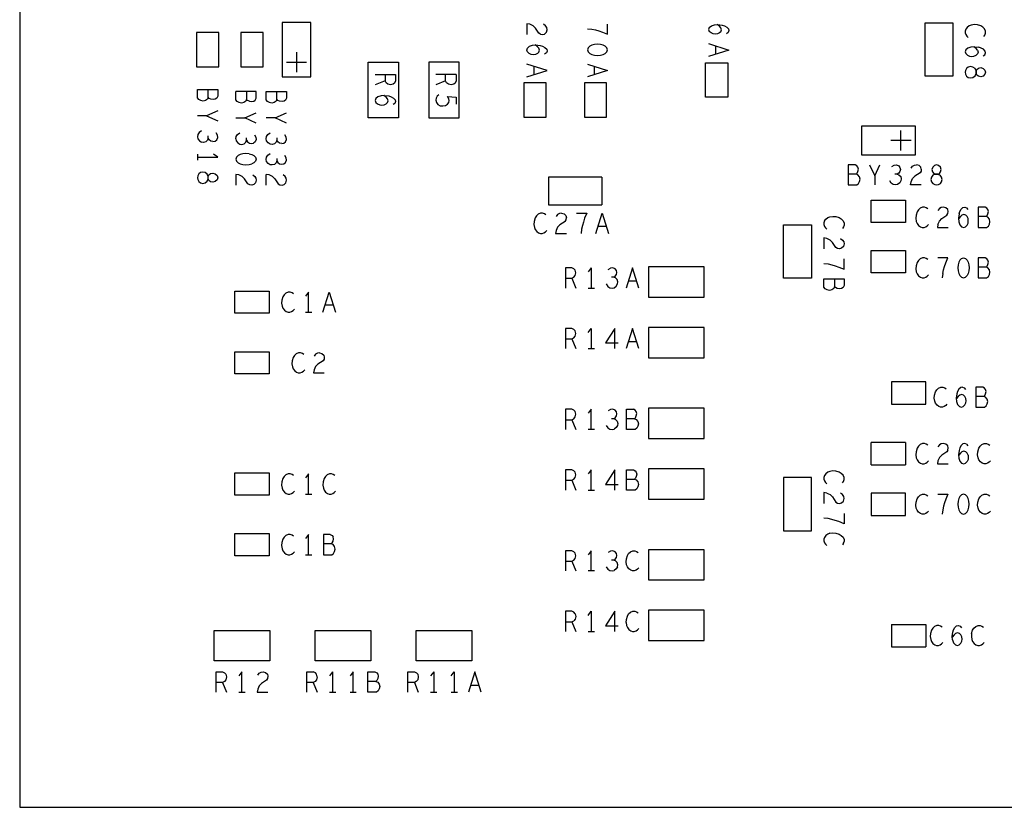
# Model space of a CAD drawing. Extents: x 179 to 509, y 207 to 417.
# Tile 2 of 14: x 244 to 292, y 290 to 329. Entities that reach past the tile are written whole.
import ezdxf

# ---------------------------------------------------------------- set-up
doc = ezdxf.new("R2010")
doc.units = 0
doc.layers.add('RVP8-IFD_G_bassy_art', color=2, linetype='CONTINUOUS')

msp = doc.modelspace()

# ---------------------------------------------------------------- linework, layer by layer
at = {"layer": 'RVP8-IFD_G_bassy_art'}
for points in [[(243.661, 369.786), (243.661, 289.786)], [(269.444, 328.043), (269.361, 328.093), (269.194, 328.347), (269.078, 328.461), (268.911, 328.537), (268.761, 328.562), (268.761, 328.03)], [(269.444, 328.043), (269.544, 328.03), (269.644, 328.055), (269.728, 328.144), (269.761, 328.271), (269.744, 328.372), (269.694, 328.461), (269.594, 328.537)], [(271.761, 328.321), (271.978, 328.296), (272.161, 328.258), (272.328, 328.207), (272.511, 328.144), (272.761, 328.043), (272.761, 328.549)], [(277.794, 328.375), (277.894, 328.463), (278.044, 328.514), (278.211, 328.527), (278.428, 328.501), (278.544, 328.463), (278.661, 328.4), (278.744, 328.311), (278.761, 328.223), (278.728, 328.134), (278.644, 328.071)], [(278.361, 328.172), (278.394, 328.261), (278.361, 328.362), (278.294, 328.438), (278.178, 328.527)], [(290.911, 328.523), (290.761, 328.497), (290.661, 328.459), (290.561, 328.383), (290.494, 328.295), (290.461, 328.206), (290.461, 328.117), (290.494, 328.029), (290.544, 327.953), (290.611, 327.889)], [(291.378, 327.927), (291.428, 328.003), (291.461, 328.092), (291.461, 328.193), (291.411, 328.307), (291.328, 328.396), (291.228, 328.459), (291.061, 328.51), (290.911, 328.523)], [(277.794, 328.375), (277.761, 328.273), (277.794, 328.185)], [(278.078, 328.045), (277.978, 328.058), (277.878, 328.109), (277.794, 328.185)], [(278.361, 328.172), (278.294, 328.109), (278.194, 328.058), (278.078, 328.045)], [(269.078, 327.035), (268.978, 327.048), (268.878, 327.099), (268.794, 327.175), (268.761, 327.263), (268.794, 327.365), (268.894, 327.453), (269.044, 327.504), (269.211, 327.517), (269.428, 327.491), (269.544, 327.453), (269.661, 327.39), (269.744, 327.301), (269.761, 327.213), (269.728, 327.124), (269.644, 327.061)], [(269.361, 327.162), (269.394, 327.251), (269.361, 327.352), (269.294, 327.428), (269.178, 327.517)], [(277.761, 327.583), (278.761, 327.266), (277.761, 326.949)], [(257.361, 327.166), (257.361, 326.166)], [(269.361, 327.162), (269.294, 327.099), (269.194, 327.048), (269.078, 327.035)], [(278.111, 327.063), (278.111, 327.469)], [(290.744, 327.414), (290.594, 327.363), (290.494, 327.275), (290.461, 327.173), (290.494, 327.085), (290.578, 327.009), (290.678, 326.958), (290.778, 326.945), (290.894, 326.958), (290.994, 327.009)], [(290.911, 327.427), (290.744, 327.414)], [(291.061, 327.262), (290.994, 327.338), (290.878, 327.427)], [(290.911, 327.427), (291.128, 327.401)], [(291.061, 327.262), (291.094, 327.161), (291.061, 327.072), (290.994, 327.009)], [(291.344, 326.971), (291.428, 327.034), (291.461, 327.123), (291.444, 327.211), (291.361, 327.3), (291.244, 327.363), (291.128, 327.401)], [(256.861, 326.666), (257.861, 326.666)], [(268.761, 325.939), (269.761, 326.256), (268.761, 326.573)], [(271.761, 326.573), (272.761, 326.256), (271.761, 325.939)], [(261.744, 326.049), (261.744, 325.733), (261.261, 325.543)], [(261.261, 326.049), (262.261, 326.049), (262.261, 325.733), (262.211, 325.631), (262.144, 325.568), (262.011, 325.543), (261.878, 325.568), (261.794, 325.644), (261.744, 325.733)], [(265.261, 326.049), (264.261, 326.049)], [(264.744, 325.733), (264.744, 326.049)], [(265.261, 326.049), (265.261, 325.733), (265.211, 325.631), (265.144, 325.568), (265.011, 325.543)], [(269.111, 326.459), (269.111, 326.053)], [(272.111, 326.053), (272.111, 326.459)], [(290.844, 326.419), (290.728, 326.445), (290.611, 326.419), (290.528, 326.356), (290.478, 326.255), (290.461, 326.166), (290.478, 326.077), (290.528, 325.976), (290.611, 325.913), (290.728, 325.887), (290.844, 325.913), (290.944, 325.989), (290.994, 326.103), (290.994, 326.229), (290.994, 326.103)], [(290.994, 326.229), (290.944, 326.343), (290.844, 326.419)], [(291.028, 326.305), (290.994, 326.229)], [(291.344, 325.976), (291.228, 325.938), (291.111, 325.963), (291.028, 326.027), (290.994, 326.103)], [(291.028, 326.305), (291.111, 326.369), (291.228, 326.394), (291.344, 326.356), (291.428, 326.267), (291.461, 326.166), (291.428, 326.065), (291.344, 325.976)], [(265.011, 325.543), (264.878, 325.568), (264.794, 325.644), (264.744, 325.733), (264.261, 325.543)], [(252.994, 324.925), (252.994, 325.317)], [(255.028, 324.736), (254.944, 324.774), (254.894, 324.825), (254.861, 324.736), (254.761, 324.66), (254.644, 324.635), (254.528, 324.66), (254.428, 324.711), (254.361, 324.799), (254.361, 325.217)], [(255.361, 325.217), (254.361, 325.217)], [(254.894, 325.217), (254.894, 324.825)], [(255.028, 324.736), (255.144, 324.711), (255.244, 324.736), (255.311, 324.787), (255.361, 324.875), (255.361, 325.217)], [(256.394, 324.825), (256.394, 325.217)], [(264.411, 325.055), (264.328, 324.979), (264.278, 324.89), (264.261, 324.776), (264.294, 324.662), (264.361, 324.573), (264.478, 324.51), (264.611, 324.497), (264.744, 324.523), (264.828, 324.586), (264.894, 324.675), (264.911, 324.763), (264.894, 324.852), (264.828, 324.966), (265.261, 324.928), (265.261, 324.586)], [(261.711, 325.017), (261.544, 325.004), (261.394, 324.953), (261.294, 324.865), (261.261, 324.763), (261.294, 324.675), (261.378, 324.599), (261.478, 324.548), (261.578, 324.535), (261.694, 324.548), (261.794, 324.599), (261.861, 324.662), (261.894, 324.751), (261.861, 324.852), (261.794, 324.928), (261.678, 325.017)], [(261.711, 325.017), (261.928, 324.991), (262.044, 324.953), (262.161, 324.89), (262.244, 324.801), (262.261, 324.713), (262.228, 324.624), (262.144, 324.561)], [(253.461, 324.259), (252.911, 324.006), (252.461, 324.006)], [(254.361, 323.906), (254.811, 323.906), (255.361, 324.159)], [(256.311, 323.906), (256.861, 324.159)], [(252.911, 324.006), (253.461, 323.753)], [(255.361, 323.653), (254.811, 323.906)], [(256.861, 323.653), (256.311, 323.906), (255.861, 323.906)], [(252.544, 323.189), (252.478, 323.087), (252.461, 322.973), (252.478, 322.872), (252.561, 322.771), (252.661, 322.707)], [(252.661, 323.265), (252.544, 323.189)], [(253.228, 322.733), (253.328, 322.758), (253.411, 322.821), (253.461, 322.935), (253.444, 323.049), (253.378, 323.163)], [(254.361, 322.873), (254.378, 322.987), (254.444, 323.089), (254.561, 323.165)], [(256.628, 322.633), (256.528, 322.658), (256.444, 322.721), (256.394, 322.797), (256.361, 322.709), (256.278, 322.62), (256.161, 322.595), (256.061, 322.607), (255.961, 322.671), (255.878, 322.772), (255.861, 322.873), (255.878, 322.987), (255.944, 323.089), (256.061, 323.165)], [(287.281, 322.286), (287.281, 323.286)], [(253.228, 322.733), (253.128, 322.758), (253.044, 322.821), (252.994, 322.897), (252.961, 322.809), (252.878, 322.72), (252.761, 322.695), (252.661, 322.707)], [(252.994, 322.897), (252.994, 323.011)], [(254.361, 322.873), (254.378, 322.772), (254.461, 322.671), (254.561, 322.607), (254.661, 322.595), (254.778, 322.62), (254.861, 322.709), (254.894, 322.797), (254.894, 322.911)], [(254.894, 322.797), (254.944, 322.721), (255.028, 322.658)], [(255.028, 322.658), (255.128, 322.633), (255.228, 322.658)], [(255.278, 323.063), (255.344, 322.949), (255.361, 322.835), (255.311, 322.721), (255.228, 322.658)], [(256.394, 322.911), (256.394, 322.797)], [(256.628, 322.633), (256.728, 322.658), (256.811, 322.721), (256.861, 322.835), (256.844, 322.949), (256.778, 323.063)], [(287.781, 322.786), (286.781, 322.786)], [(254.861, 322.145), (254.711, 322.132), (254.578, 322.094), (254.478, 322.043), (254.394, 321.967), (254.361, 321.866), (254.394, 321.765), (254.478, 321.689), (254.578, 321.638), (254.711, 321.6), (254.861, 321.587), (255.011, 321.6)], [(255.011, 322.132), (254.861, 322.145)], [(255.011, 322.132), (255.144, 322.094), (255.244, 322.043), (255.328, 321.967), (255.361, 321.866), (255.328, 321.765), (255.244, 321.689), (255.144, 321.638)], [(256.061, 321.587), (255.961, 321.651), (255.878, 321.752), (255.861, 321.853), (255.878, 321.967), (255.944, 322.069), (256.061, 322.145)], [(252.461, 322.118), (252.461, 321.814)], [(252.461, 321.966), (253.461, 321.966)], [(253.461, 321.966), (253.261, 322.118)], [(256.394, 321.891), (256.394, 321.777), (256.361, 321.689), (256.278, 321.6), (256.161, 321.575), (256.061, 321.587)], [(256.394, 321.777), (256.444, 321.701), (256.528, 321.638), (256.628, 321.613), (256.728, 321.638), (256.811, 321.701), (256.861, 321.815), (256.844, 321.929), (256.778, 322.043)], [(252.478, 321.035), (252.461, 320.946), (252.478, 320.857), (252.528, 320.756), (252.611, 320.693), (252.728, 320.667), (252.844, 320.693), (252.944, 320.769), (252.994, 320.883), (252.994, 321.009), (253.028, 321.085), (253.111, 321.149), (253.228, 321.174), (253.344, 321.136), (253.428, 321.047), (253.461, 320.946), (253.428, 320.845)], [(253.428, 320.845), (253.344, 320.756), (253.228, 320.718), (253.111, 320.743), (253.028, 320.807), (252.994, 320.883), (252.994, 321.009), (252.944, 321.123), (252.844, 321.199), (252.728, 321.225), (252.611, 321.199), (252.528, 321.136)], [(255.011, 321.6), (255.144, 321.638)], [(284.67, 321.586), (284.67, 320.586)], [(285.062, 321.119), (285.113, 321.169), (285.151, 321.253), (285.176, 321.369), (285.151, 321.469), (285.1, 321.536), (285.012, 321.586), (284.67, 321.586)], [(285.728, 321.586), (285.981, 321.036), (285.981, 320.586)], [(285.981, 321.036), (286.234, 321.586)], [(286.824, 321.503), (286.938, 321.569), (287.052, 321.586), (287.166, 321.536), (287.229, 321.453), (287.254, 321.353), (287.229, 321.253), (287.166, 321.169), (287.09, 321.119), (286.976, 321.119)], [(287.78, 321.419), (287.856, 321.519), (287.945, 321.569), (288.046, 321.586)], [(288.287, 321.369), (288.274, 321.269), (288.224, 321.186), (287.97, 321.019)], [(288.287, 321.369), (288.262, 321.469), (288.173, 321.553), (288.046, 321.586)], [(289.142, 321.553), (289.041, 321.586), (288.94, 321.553), (288.851, 321.469), (288.813, 321.353), (288.838, 321.236), (288.902, 321.153), (288.978, 321.119), (288.864, 321.069)], [(289.231, 321.469), (289.142, 321.553)], [(289.18, 321.153), (289.244, 321.236), (289.269, 321.353), (289.231, 321.469)], [(252.528, 321.136), (252.478, 321.035)], [(254.961, 320.643), (254.794, 320.897), (254.678, 321.011), (254.511, 321.087), (254.361, 321.112), (254.361, 320.58)], [(255.294, 321.011), (255.344, 320.922), (255.361, 320.821), (255.328, 320.694), (255.244, 320.605), (255.144, 320.58), (255.044, 320.593), (254.961, 320.643)], [(255.194, 321.087), (255.294, 321.011)], [(255.861, 320.58), (255.861, 321.112)], [(256.178, 321.011), (256.011, 321.087), (255.861, 321.112)], [(256.178, 321.011), (256.294, 320.897), (256.461, 320.643), (256.544, 320.593), (256.644, 320.58), (256.744, 320.605), (256.828, 320.694), (256.861, 320.821), (256.844, 320.922), (256.794, 321.011)], [(256.794, 321.011), (256.694, 321.087)], [(269.841, 320.976), (269.841, 319.596), (272.481, 319.596)], [(272.481, 320.976), (269.841, 320.976)], [(272.481, 320.976), (272.481, 319.596)], [(285.088, 320.586), (285.176, 320.653), (285.227, 320.753), (285.252, 320.869), (285.227, 320.986), (285.151, 321.086), (285.062, 321.119), (284.67, 321.119)], [(287.09, 321.119), (287.178, 321.086), (287.267, 321.003), (287.292, 320.886), (287.28, 320.786), (287.216, 320.686), (287.115, 320.603), (287.014, 320.586), (286.9, 320.603), (286.798, 320.669), (286.722, 320.786)], [(287.755, 320.586), (287.78, 320.736), (287.856, 320.903), (287.97, 321.019)], [(288.762, 320.853), (288.788, 320.736), (288.851, 320.653), (288.952, 320.603), (289.041, 320.586), (289.13, 320.603), (289.231, 320.653), (289.294, 320.736), (289.32, 320.853), (289.294, 320.969), (289.218, 321.069)], [(288.864, 321.069), (288.788, 320.969), (288.762, 320.853)], [(289.104, 321.119), (289.18, 321.153)], [(289.104, 321.119), (289.218, 321.069)], [(284.67, 320.586), (285.088, 320.586)], [(288.287, 320.586), (287.755, 320.586)], [(288.445, 319.486), (288.344, 319.486), (288.23, 319.436), (288.141, 319.353), (288.078, 319.253), (288.027, 319.086), (288.014, 318.936), (288.04, 318.786), (288.078, 318.686), (288.154, 318.586), (288.242, 318.519), (288.331, 318.486), (288.42, 318.486), (288.508, 318.519), (288.584, 318.569), (288.648, 318.636)], [(288.61, 319.403), (288.534, 319.453), (288.445, 319.486)], [(289.11, 318.636), (289.186, 318.803), (289.3, 318.919), (289.554, 319.086), (289.604, 319.169), (289.617, 319.269), (289.592, 319.369), (289.503, 319.453), (289.376, 319.486), (289.275, 319.469), (289.186, 319.419), (289.11, 319.319)], [(290.156, 319.153), (290.194, 319.269), (290.257, 319.386), (290.346, 319.469), (290.434, 319.486), (290.523, 319.453), (290.586, 319.369)], [(291.492, 319.019), (291.543, 319.069), (291.581, 319.153), (291.606, 319.269), (291.581, 319.369), (291.53, 319.436), (291.442, 319.486), (291.1, 319.486), (291.1, 318.486)], [(269.444, 319.186), (269.33, 319.136), (269.241, 319.053), (269.178, 318.953), (269.127, 318.786), (269.114, 318.636), (269.14, 318.486), (269.178, 318.386), (269.254, 318.286), (269.342, 318.219), (269.431, 318.186), (269.52, 318.186), (269.608, 318.219), (269.684, 318.269), (269.748, 318.336)], [(269.71, 319.103), (269.634, 319.153), (269.545, 319.186), (269.444, 319.186)], [(270.654, 318.786), (270.4, 318.619), (270.286, 318.503), (270.21, 318.336), (270.185, 318.186), (270.717, 318.186)], [(270.476, 319.186), (270.375, 319.169), (270.286, 319.119), (270.21, 319.019)], [(270.476, 319.186), (270.603, 319.153), (270.692, 319.069), (270.717, 318.969)], [(270.654, 318.786), (270.704, 318.869), (270.717, 318.969)], [(271.218, 319.186), (271.724, 319.186), (271.623, 318.936), (271.56, 318.753), (271.509, 318.586), (271.471, 318.403), (271.446, 318.186)], [(272.174, 318.186), (272.491, 319.186), (272.808, 318.186)], [(283.494, 318.805), (283.461, 318.716), (283.461, 318.627), (283.494, 318.539), (283.544, 318.463), (283.611, 318.399)], [(283.494, 318.805), (283.561, 318.893), (283.661, 318.969), (283.761, 319.007), (283.911, 319.033), (284.061, 319.02), (284.228, 318.969), (284.328, 318.906), (284.411, 318.817), (284.461, 318.703), (284.461, 318.602), (284.428, 318.513), (284.378, 318.437)], [(290.156, 319.153), (290.13, 318.936), (290.143, 318.769), (290.194, 318.619), (290.282, 318.519), (290.384, 318.486), (290.472, 318.519), (290.548, 318.603), (290.599, 318.703), (290.612, 318.803), (290.599, 318.919), (290.548, 319.019), (290.485, 319.086), (290.396, 319.119), (290.295, 319.086), (290.219, 319.019), (290.13, 318.903)], [(291.1, 318.486), (291.518, 318.486), (291.606, 318.553), (291.657, 318.653), (291.682, 318.769), (291.657, 318.886), (291.581, 318.986), (291.492, 319.019), (291.1, 319.019)], [(272.694, 318.536), (272.288, 318.536)], [(289.11, 318.636), (289.085, 318.486)], [(289.085, 318.486), (289.617, 318.486)], [(284.294, 317.937), (284.394, 317.861), (284.444, 317.772), (284.461, 317.671), (284.428, 317.544), (284.344, 317.455), (284.244, 317.43), (284.144, 317.443), (284.061, 317.493), (283.894, 317.747), (283.778, 317.861), (283.611, 317.937), (283.461, 317.962), (283.461, 317.43)], [(283.461, 316.701), (283.678, 316.676), (283.861, 316.638), (284.028, 316.587), (284.211, 316.524), (284.461, 316.423), (284.461, 316.929)], [(288.61, 316.903), (288.534, 316.953), (288.445, 316.986), (288.344, 316.986), (288.23, 316.936), (288.141, 316.853), (288.078, 316.753), (288.027, 316.586), (288.014, 316.436), (288.04, 316.286), (288.078, 316.186), (288.154, 316.086), (288.242, 316.019), (288.331, 315.986), (288.42, 315.986), (288.508, 316.019), (288.584, 316.069), (288.648, 316.136)], [(289.351, 316.203), (289.389, 316.386), (289.44, 316.553), (289.503, 316.736), (289.604, 316.986), (289.098, 316.986)], [(290.27, 316.953), (290.194, 316.869), (290.143, 316.769), (290.105, 316.636), (290.092, 316.486), (290.105, 316.336), (290.143, 316.203), (290.194, 316.103), (290.27, 316.019), (290.371, 315.986), (290.472, 316.019)], [(290.27, 316.953), (290.371, 316.986), (290.472, 316.953), (290.548, 316.869), (290.599, 316.769), (290.637, 316.636), (290.65, 316.486), (290.637, 316.336), (290.599, 316.203), (290.548, 316.103), (290.472, 316.019)], [(291.492, 316.519), (291.543, 316.569), (291.581, 316.653), (291.606, 316.769), (291.581, 316.869), (291.53, 316.936), (291.442, 316.986), (291.1, 316.986), (291.1, 315.986)], [(271.184, 316.236), (271.159, 316.369), (271.096, 316.436), (270.994, 316.486), (270.678, 316.486), (270.678, 315.486)], [(271.951, 316.486), (271.799, 316.286)], [(271.951, 316.486), (271.951, 315.486)], [(272.794, 316.403), (272.908, 316.469)], [(273.06, 316.019), (273.136, 316.069), (273.199, 316.153), (273.224, 316.253), (273.199, 316.353), (273.136, 316.436), (273.022, 316.486), (272.908, 316.469)], [(273.991, 316.486), (273.674, 315.486)], [(274.308, 315.486), (273.991, 316.486)], [(291.1, 315.986), (291.518, 315.986), (291.606, 316.053), (291.657, 316.153), (291.682, 316.269), (291.657, 316.386), (291.581, 316.486), (291.492, 316.519), (291.1, 316.519)], [(270.678, 315.969), (270.994, 315.969), (271.184, 315.486)], [(270.994, 315.969), (271.083, 316.019), (271.159, 316.103), (271.184, 316.236)], [(273.085, 315.503), (273.186, 315.586), (273.25, 315.686), (273.262, 315.786), (273.237, 315.903), (273.148, 315.986), (273.06, 316.019), (272.946, 316.019)], [(273.788, 315.836), (274.194, 315.836)], [(283.994, 315.947), (283.994, 315.555)], [(289.351, 316.203), (289.326, 315.986)], [(271.799, 315.486), (272.103, 315.486)], [(272.692, 315.686), (272.768, 315.569), (272.87, 315.503), (272.984, 315.486), (273.085, 315.503)], [(256.954, 315.286), (256.84, 315.236), (256.751, 315.153), (256.688, 315.053), (256.637, 314.886), (256.624, 314.736), (256.65, 314.586), (256.688, 314.486), (256.764, 314.386), (256.852, 314.319), (256.941, 314.286), (257.03, 314.286), (257.118, 314.319), (257.194, 314.369), (257.258, 314.436)], [(257.22, 315.203), (257.144, 315.253), (257.055, 315.286), (256.954, 315.286)], [(257.961, 314.286), (257.961, 315.286), (257.809, 315.086)], [(258.664, 314.286), (258.981, 315.286)], [(258.981, 315.286), (259.298, 314.286)], [(259.184, 314.636), (258.778, 314.636)], [(257.809, 314.286), (258.113, 314.286)], [(270.994, 313.486), (270.678, 313.486), (270.678, 312.486)], [(270.994, 312.969), (271.083, 313.019), (271.159, 313.103), (271.184, 313.236), (271.159, 313.369), (271.096, 313.436), (270.994, 313.486)], [(271.799, 313.286), (271.951, 313.486), (271.951, 312.486)], [(273.123, 312.486), (273.123, 313.486), (272.654, 312.769)], [(274.308, 312.486), (273.991, 313.486), (273.674, 312.486)], [(270.678, 312.969), (270.994, 312.969), (271.184, 312.486)], [(271.799, 312.486), (272.103, 312.486)], [(272.654, 312.769), (273.288, 312.769)], [(273.788, 312.836), (274.194, 312.836)], [(257.464, 312.286), (257.35, 312.236), (257.261, 312.153), (257.198, 312.053), (257.147, 311.886), (257.134, 311.736), (257.16, 311.586), (257.198, 311.486), (257.274, 311.386), (257.362, 311.319), (257.451, 311.286), (257.54, 311.286), (257.628, 311.319), (257.704, 311.369), (257.768, 311.436)], [(257.73, 312.203), (257.654, 312.253), (257.565, 312.286), (257.464, 312.286)], [(258.496, 312.286), (258.623, 312.253), (258.712, 312.169), (258.737, 312.069), (258.724, 311.969), (258.674, 311.886), (258.42, 311.719), (258.306, 311.603), (258.23, 311.436), (258.205, 311.286), (258.737, 311.286)], [(258.496, 312.286), (258.395, 312.269), (258.306, 312.219), (258.23, 312.119)], [(289.558, 309.736), (289.494, 309.669), (289.418, 309.619), (289.33, 309.586), (289.241, 309.586), (289.152, 309.619), (289.064, 309.686), (288.988, 309.786), (288.95, 309.886), (288.924, 310.036), (288.937, 310.186), (288.988, 310.353), (289.051, 310.453), (289.14, 310.536), (289.254, 310.586), (289.355, 310.586), (289.444, 310.553), (289.52, 310.503)], [(290.324, 310.586), (290.236, 310.569), (290.147, 310.486), (290.084, 310.369), (290.046, 310.253), (290.02, 310.036), (290.033, 309.869), (290.084, 309.719), (290.172, 309.619), (290.274, 309.586), (290.362, 309.619), (290.438, 309.703), (290.489, 309.803), (290.502, 309.903), (290.489, 310.019), (290.438, 310.119), (290.375, 310.186), (290.286, 310.219), (290.185, 310.186), (290.109, 310.119), (290.02, 310.003)], [(290.324, 310.586), (290.413, 310.553), (290.476, 310.469)], [(290.99, 310.586), (290.99, 309.586), (291.408, 309.586)], [(291.382, 310.119), (291.433, 310.169), (291.471, 310.253), (291.496, 310.369), (291.471, 310.469), (291.42, 310.536), (291.332, 310.586), (290.99, 310.586)], [(291.408, 309.586), (291.496, 309.653), (291.547, 309.753), (291.572, 309.869), (291.547, 309.986), (291.471, 310.086), (291.382, 310.119), (290.99, 310.119)], [(271.184, 309.236), (271.159, 309.369), (271.096, 309.436), (270.994, 309.486), (270.678, 309.486), (270.678, 308.486)], [(271.951, 308.486), (271.951, 309.486), (271.799, 309.286)], [(272.908, 309.469), (272.794, 309.403)], [(273.06, 309.019), (273.136, 309.069), (273.199, 309.153), (273.224, 309.253), (273.199, 309.353), (273.136, 309.436), (273.022, 309.486), (272.908, 309.469)], [(274.118, 308.486), (273.7, 308.486), (273.7, 309.486), (274.042, 309.486)], [(274.143, 309.069), (274.181, 309.153), (274.206, 309.269), (274.181, 309.369), (274.13, 309.436), (274.042, 309.486)], [(270.678, 308.969), (270.994, 308.969), (271.083, 309.019), (271.159, 309.103), (271.184, 309.236)], [(273.237, 308.903), (273.148, 308.986), (273.06, 309.019), (272.946, 309.019)], [(274.092, 309.019), (273.7, 309.019)], [(274.143, 309.069), (274.092, 309.019), (274.181, 308.986), (274.257, 308.886), (274.282, 308.769), (274.257, 308.653), (274.206, 308.553), (274.118, 308.486)], [(270.994, 308.969), (271.184, 308.486)], [(272.103, 308.486), (271.799, 308.486)], [(272.692, 308.686), (272.768, 308.569), (272.87, 308.503), (272.984, 308.486), (273.085, 308.503)], [(273.237, 308.903), (273.262, 308.786), (273.25, 308.686), (273.186, 308.586), (273.085, 308.503)], [(285.811, 306.736), (285.811, 307.836)], [(287.511, 307.836), (285.811, 307.836)], [(287.511, 307.836), (287.511, 306.736)], [(288.61, 307.703), (288.534, 307.753), (288.445, 307.786), (288.344, 307.786), (288.23, 307.736), (288.141, 307.653), (288.078, 307.553), (288.027, 307.386), (288.014, 307.236), (288.04, 307.086), (288.078, 306.986), (288.154, 306.886), (288.242, 306.819), (288.331, 306.786), (288.42, 306.786), (288.508, 306.819), (288.584, 306.869), (288.648, 306.936)], [(289.604, 307.469), (289.617, 307.569), (289.592, 307.669), (289.503, 307.753), (289.376, 307.786), (289.275, 307.769), (289.186, 307.719), (289.11, 307.619)], [(290.523, 307.753), (290.434, 307.786), (290.346, 307.769), (290.257, 307.686), (290.194, 307.569), (290.156, 307.453), (290.13, 307.236), (290.143, 307.069), (290.194, 306.919), (290.282, 306.819), (290.384, 306.786), (290.472, 306.819), (290.548, 306.903)], [(290.523, 307.753), (290.586, 307.669)], [(291.391, 306.786), (291.302, 306.819), (291.214, 306.886), (291.138, 306.986), (291.1, 307.086), (291.074, 307.236), (291.087, 307.386), (291.138, 307.553), (291.201, 307.653), (291.29, 307.736), (291.404, 307.786), (291.505, 307.786), (291.594, 307.753), (291.67, 307.703)], [(289.604, 307.469), (289.554, 307.386), (289.3, 307.219), (289.186, 307.103), (289.11, 306.936), (289.085, 306.786), (289.617, 306.786)], [(290.599, 307.219), (290.548, 307.319), (290.485, 307.386), (290.396, 307.419), (290.295, 307.386), (290.219, 307.319), (290.13, 307.203)], [(290.599, 307.219), (290.612, 307.103), (290.599, 307.003), (290.548, 306.903)], [(285.811, 306.736), (287.511, 306.736)], [(291.708, 306.936), (291.644, 306.869), (291.568, 306.819), (291.48, 306.786), (291.391, 306.786)], [(257.055, 306.286), (256.954, 306.286), (256.84, 306.236), (256.751, 306.153), (256.688, 306.053), (256.637, 305.886), (256.624, 305.736), (256.65, 305.586), (256.688, 305.486), (256.764, 305.386), (256.852, 305.319), (256.941, 305.286), (257.03, 305.286), (257.118, 305.319), (257.194, 305.369), (257.258, 305.436)], [(257.22, 306.203), (257.144, 306.253), (257.055, 306.286)], [(257.961, 305.286), (257.961, 306.286), (257.809, 306.086)], [(258.994, 306.286), (258.88, 306.236), (258.791, 306.153), (258.728, 306.053), (258.677, 305.886), (258.664, 305.736), (258.69, 305.586), (258.728, 305.486), (258.804, 305.386), (258.892, 305.319), (258.981, 305.286), (259.07, 305.286), (259.158, 305.319), (259.234, 305.369)], [(259.26, 306.203), (259.184, 306.253), (259.095, 306.286), (258.994, 306.286)], [(270.994, 306.486), (270.678, 306.486), (270.678, 305.486)], [(270.678, 305.969), (270.994, 305.969), (271.083, 306.019), (271.159, 306.103), (271.184, 306.236), (271.159, 306.369), (271.096, 306.436), (270.994, 306.486)], [(271.951, 305.486), (271.951, 306.486), (271.799, 306.286)], [(273.123, 305.486), (273.123, 306.486), (272.654, 305.769)], [(273.7, 306.019), (274.092, 306.019), (274.181, 305.986), (274.257, 305.886), (274.282, 305.769), (274.257, 305.653), (274.206, 305.553), (274.118, 305.486), (273.7, 305.486), (273.7, 306.486), (274.042, 306.486), (274.13, 306.436), (274.181, 306.369), (274.206, 306.269), (274.181, 306.153), (274.143, 306.069), (274.092, 306.019)], [(283.911, 306.433), (283.761, 306.407), (283.661, 306.369), (283.561, 306.293), (283.494, 306.205), (283.461, 306.116), (283.461, 306.027), (283.494, 305.939), (283.544, 305.863), (283.611, 305.799)], [(284.378, 305.837), (284.428, 305.913), (284.461, 306.002), (284.461, 306.103), (284.411, 306.217), (284.328, 306.306), (284.228, 306.369), (284.061, 306.42), (283.911, 306.433)], [(270.994, 305.969), (271.184, 305.486)], [(272.654, 305.769), (273.288, 305.769)], [(257.809, 305.286), (258.113, 305.286)], [(259.298, 305.436), (259.234, 305.369)], [(271.799, 305.486), (272.103, 305.486)], [(283.461, 305.362), (283.461, 304.83)], [(283.611, 305.337), (283.461, 305.362)], [(283.611, 305.337), (283.778, 305.261), (283.894, 305.147), (284.061, 304.893), (284.144, 304.843), (284.244, 304.83), (284.344, 304.855), (284.428, 304.944), (284.461, 305.071), (284.444, 305.172), (284.394, 305.261), (284.294, 305.337)], [(288.648, 304.436), (288.584, 304.369), (288.508, 304.319), (288.42, 304.286), (288.331, 304.286), (288.242, 304.319), (288.154, 304.386), (288.078, 304.486), (288.04, 304.586), (288.014, 304.736), (288.027, 304.886), (288.078, 305.053), (288.141, 305.153), (288.23, 305.236), (288.344, 305.286), (288.445, 305.286), (288.534, 305.253), (288.61, 305.203)], [(289.098, 305.286), (289.604, 305.286)], [(289.604, 305.286), (289.503, 305.036), (289.44, 304.853), (289.389, 304.686), (289.351, 304.503), (289.326, 304.286)], [(291.391, 304.286), (291.302, 304.319), (291.214, 304.386), (291.138, 304.486), (291.1, 304.586), (291.074, 304.736), (291.087, 304.886), (291.138, 305.053), (291.201, 305.153), (291.29, 305.236), (291.404, 305.286), (291.505, 305.286), (291.594, 305.253), (291.67, 305.203)], [(284.461, 304.329), (284.461, 303.823), (284.211, 303.924), (284.028, 303.987), (283.861, 304.038), (283.678, 304.076), (283.461, 304.101)], [(291.708, 304.436), (291.644, 304.369), (291.568, 304.319), (291.48, 304.286), (291.391, 304.286)], [(257.055, 303.286), (256.954, 303.286), (256.84, 303.236), (256.751, 303.153), (256.688, 303.053), (256.637, 302.886), (256.624, 302.736), (256.65, 302.586), (256.688, 302.486), (256.764, 302.386), (256.852, 302.319), (256.941, 302.286), (257.03, 302.286), (257.118, 302.319), (257.194, 302.369), (257.258, 302.436)], [(257.22, 303.203), (257.144, 303.253), (257.055, 303.286)], [(257.961, 302.286), (257.961, 303.286), (257.809, 303.086)], [(259.032, 303.286), (258.69, 303.286)], [(258.69, 303.286), (258.69, 302.286), (259.108, 302.286), (259.196, 302.353), (259.247, 302.453), (259.272, 302.569), (259.247, 302.686), (259.171, 302.786), (259.082, 302.819), (258.69, 302.819)], [(259.032, 303.286), (259.12, 303.236), (259.171, 303.169)], [(259.082, 302.819), (259.133, 302.869), (259.171, 302.953), (259.196, 303.069), (259.171, 303.169)], [(283.761, 303.347), (283.661, 303.309), (283.561, 303.233), (283.494, 303.145), (283.461, 303.056), (283.461, 302.967), (283.494, 302.879), (283.544, 302.803), (283.611, 302.739)], [(283.761, 303.347), (283.911, 303.373), (284.061, 303.36), (284.228, 303.309), (284.328, 303.246), (284.411, 303.157), (284.461, 303.043), (284.461, 302.942)], [(284.428, 302.853), (284.378, 302.777)], [(284.428, 302.853), (284.461, 302.942)], [(257.809, 302.286), (258.113, 302.286)], [(271.184, 302.236), (271.159, 302.369), (271.096, 302.436), (270.994, 302.486), (270.678, 302.486), (270.678, 301.486)], [(270.994, 301.969), (271.083, 302.019), (271.159, 302.103), (271.184, 302.236)], [(271.951, 301.486), (271.951, 302.486), (271.799, 302.286)], [(272.908, 302.469), (272.794, 302.403)], [(273.06, 302.019), (273.136, 302.069), (273.199, 302.153), (273.224, 302.253), (273.199, 302.353), (273.136, 302.436), (273.022, 302.486), (272.908, 302.469)], [(274.08, 301.486), (273.991, 301.486), (273.902, 301.519), (273.814, 301.586), (273.738, 301.686), (273.7, 301.786), (273.674, 301.936), (273.687, 302.086), (273.738, 302.253), (273.801, 302.353), (273.89, 302.436), (274.004, 302.486), (274.105, 302.486), (274.194, 302.453), (274.27, 302.403)], [(270.678, 301.969), (270.994, 301.969), (271.184, 301.486)], [(272.692, 301.686), (272.768, 301.569), (272.87, 301.503), (272.984, 301.486), (273.085, 301.503)], [(273.25, 301.686), (273.262, 301.786), (273.237, 301.903), (273.148, 301.986), (273.06, 302.019), (272.946, 302.019)], [(273.25, 301.686), (273.186, 301.586), (273.085, 301.503)], [(272.103, 301.486), (271.799, 301.486)], [(274.308, 301.636), (274.244, 301.569), (274.168, 301.519), (274.08, 301.486)], [(270.994, 299.486), (270.678, 299.486), (270.678, 298.486)], [(271.159, 299.369), (271.096, 299.436), (270.994, 299.486)], [(271.159, 299.369), (271.184, 299.236), (271.159, 299.103), (271.083, 299.019)], [(271.799, 299.286), (271.951, 299.486), (271.951, 298.486)], [(273.123, 298.486), (273.123, 299.486), (272.654, 298.769)], [(273.674, 298.936), (273.687, 299.086), (273.738, 299.253), (273.801, 299.353), (273.89, 299.436), (274.004, 299.486), (274.105, 299.486), (274.194, 299.453), (274.27, 299.403)], [(270.678, 298.969), (270.994, 298.969), (271.184, 298.486)], [(270.994, 298.969), (271.083, 299.019)], [(272.654, 298.769), (273.288, 298.769)], [(273.674, 298.936), (273.7, 298.786), (273.738, 298.686), (273.814, 298.586), (273.902, 298.519), (273.991, 298.486), (274.08, 298.486), (274.168, 298.519), (274.244, 298.569), (274.308, 298.636)], [(286.811, 298.836), (286.811, 297.736), (288.511, 297.736)], [(286.811, 298.836), (288.511, 298.836), (288.511, 297.736)], [(289.155, 298.786), (289.054, 298.786), (288.94, 298.736), (288.851, 298.653), (288.788, 298.553), (288.737, 298.386), (288.724, 298.236), (288.75, 298.086), (288.788, 297.986), (288.864, 297.886), (288.952, 297.819), (289.041, 297.786), (289.13, 297.786), (289.218, 297.819), (289.294, 297.869), (289.358, 297.936)], [(289.32, 298.703), (289.244, 298.753), (289.155, 298.786)], [(289.833, 298.069), (289.82, 298.236), (289.846, 298.453), (289.884, 298.569), (289.947, 298.686), (290.036, 298.769), (290.124, 298.786), (290.213, 298.753), (290.276, 298.669)], [(290.777, 298.386), (290.828, 298.553), (290.891, 298.653), (290.98, 298.736), (291.094, 298.786), (291.195, 298.786), (291.284, 298.753)], [(291.284, 298.753), (291.36, 298.703)], [(271.799, 298.486), (272.103, 298.486)], [(290.175, 298.386), (290.086, 298.419), (289.985, 298.386), (289.909, 298.319), (289.82, 298.203)], [(289.833, 298.069), (289.884, 297.919), (289.972, 297.819), (290.074, 297.786), (290.162, 297.819), (290.238, 297.903), (290.289, 298.003), (290.302, 298.103), (290.289, 298.219), (290.238, 298.319), (290.175, 298.386)], [(290.777, 298.386), (290.764, 298.236), (290.79, 298.086), (290.828, 297.986), (290.904, 297.886), (290.992, 297.819), (291.081, 297.786), (291.17, 297.786), (291.258, 297.819), (291.334, 297.869)], [(291.398, 297.936), (291.334, 297.869)], [(253.388, 295.486), (253.388, 296.486), (253.704, 296.486), (253.806, 296.436), (253.869, 296.369), (253.894, 296.236), (253.869, 296.103), (253.793, 296.019), (253.704, 295.969), (253.388, 295.969)], [(254.661, 295.486), (254.661, 296.486), (254.509, 296.286)], [(255.44, 296.319), (255.516, 296.419), (255.605, 296.469), (255.706, 296.486), (255.833, 296.453), (255.922, 296.369), (255.947, 296.269), (255.934, 296.169), (255.884, 296.086), (255.63, 295.919), (255.516, 295.803), (255.44, 295.636), (255.415, 295.486), (255.947, 295.486)], [(257.878, 295.486), (257.878, 296.486)], [(257.878, 296.486), (258.194, 296.486)], [(258.384, 296.236), (258.359, 296.369), (258.296, 296.436), (258.194, 296.486)], [(259.151, 296.486), (258.999, 296.286)], [(259.151, 296.486), (259.151, 295.486)], [(260.171, 295.486), (260.171, 296.486), (260.019, 296.286)], [(260.9, 295.486), (260.9, 296.486), (261.242, 296.486), (261.33, 296.436), (261.381, 296.369), (261.406, 296.269), (261.381, 296.153), (261.343, 296.069), (261.292, 296.019), (260.9, 296.019)], [(262.878, 295.486), (262.878, 296.486), (263.194, 296.486), (263.296, 296.436), (263.359, 296.369), (263.384, 296.236), (263.359, 296.103), (263.283, 296.019), (263.194, 295.969), (262.878, 295.969)], [(264.151, 296.486), (263.999, 296.286)], [(264.151, 296.486), (264.151, 295.486)], [(265.019, 296.286), (265.171, 296.486)], [(265.171, 296.486), (265.171, 295.486)], [(266.191, 296.486), (265.874, 295.486)], [(266.508, 295.486), (266.191, 296.486)], [(253.704, 295.969), (253.894, 295.486)], [(258.384, 296.236), (258.359, 296.103), (258.283, 296.019), (258.194, 295.969), (257.878, 295.969)], [(258.194, 295.969), (258.384, 295.486)], [(261.292, 296.019), (261.381, 295.986), (261.457, 295.886), (261.482, 295.769), (261.457, 295.653), (261.406, 295.553), (261.318, 295.486), (260.9, 295.486)], [(263.194, 295.969), (263.384, 295.486)], [(265.988, 295.836), (266.394, 295.836)], [(254.509, 295.486), (254.813, 295.486)], [(258.999, 295.486), (259.303, 295.486)], [(260.019, 295.486), (260.323, 295.486)], [(263.999, 295.486), (264.303, 295.486)], [(265.019, 295.486), (265.323, 295.486)], [(243.661, 289.786), (423.661, 289.786)]]:
    msp.add_lwpolyline(points, dxfattribs=at)
for points in [[(256.651, 328.626), (256.651, 325.946), (258.071, 325.946), (258.071, 328.626), (256.651, 328.626)], [(288.471, 328.606), (289.851, 328.606), (289.851, 325.966), (288.471, 325.966), (288.471, 328.606)], [(253.511, 328.136), (252.411, 328.136), (252.411, 326.436), (253.511, 326.436), (253.511, 328.136)], [(254.611, 328.136), (254.611, 326.436), (255.711, 326.436), (255.711, 328.136), (254.611, 328.136)], [(272.261, 327.555), (272.111, 327.542), (271.978, 327.504), (271.878, 327.453), (271.794, 327.377), (271.761, 327.276), (271.794, 327.175), (271.878, 327.099), (271.978, 327.048), (272.111, 327.01), (272.261, 326.997), (272.411, 327.01), (272.544, 327.048), (272.644, 327.099), (272.728, 327.175), (272.761, 327.276), (272.728, 327.377), (272.644, 327.453), (272.544, 327.504), (272.411, 327.542), (272.261, 327.555)], [(260.911, 323.906), (260.911, 326.666), (262.411, 326.666), (262.411, 323.906), (260.911, 323.906)], [(263.911, 323.906), (265.411, 323.906), (265.411, 326.666), (263.911, 326.666), (263.911, 323.906)], [(278.711, 326.636), (278.711, 324.936), (277.611, 324.936), (277.611, 326.636), (278.711, 326.636)], [(268.611, 323.936), (269.711, 323.936), (269.711, 325.636), (268.611, 325.636), (268.611, 323.936)], [(272.711, 325.636), (271.611, 325.636), (271.611, 323.936), (272.711, 323.936), (272.711, 325.636)], [(253.461, 324.975), (253.411, 324.887), (253.344, 324.836), (253.244, 324.811), (253.128, 324.836), (253.044, 324.874), (252.994, 324.925), (252.961, 324.836), (252.861, 324.76), (252.744, 324.735), (252.628, 324.76), (252.528, 324.811), (252.461, 324.899), (252.461, 325.317), (253.461, 325.317), (253.461, 324.975)], [(256.744, 324.736), (256.644, 324.711), (256.528, 324.736), (256.444, 324.774), (256.394, 324.825), (256.361, 324.736), (256.261, 324.66), (256.144, 324.635), (256.028, 324.66), (255.928, 324.711), (255.861, 324.799), (255.861, 325.217), (256.861, 325.217), (256.861, 324.875), (256.811, 324.787), (256.744, 324.736)], [(288.001, 323.496), (285.321, 323.496), (285.321, 322.076), (288.001, 322.076), (288.001, 323.496)], [(288.978, 321.119), (289.104, 321.119), (288.978, 321.119)], [(287.511, 319.836), (287.511, 318.736), (285.811, 318.736), (285.811, 319.836), (287.511, 319.836)], [(282.851, 315.966), (281.471, 315.966), (281.471, 318.606), (282.851, 318.606), (282.851, 315.966)], [(287.511, 317.336), (287.511, 316.236), (285.811, 316.236), (285.811, 317.336), (287.511, 317.336)], [(274.781, 316.536), (274.781, 315.036), (277.541, 315.036), (277.541, 316.536), (274.781, 316.536)], [(284.461, 315.947), (284.461, 315.605), (284.411, 315.517), (284.344, 315.466), (284.244, 315.441), (284.128, 315.466), (284.044, 315.504), (283.994, 315.555), (283.961, 315.466), (283.861, 315.39), (283.744, 315.365), (283.628, 315.39), (283.528, 315.441), (283.461, 315.529), (283.461, 315.947), (284.461, 315.947)], [(256.011, 314.236), (254.311, 314.236), (254.311, 315.336), (256.011, 315.336), (256.011, 314.236)], [(274.781, 313.536), (274.781, 312.036), (277.541, 312.036), (277.541, 313.536), (274.781, 313.536)], [(256.011, 311.236), (254.311, 311.236), (254.311, 312.336), (256.011, 312.336), (256.011, 311.236)], [(286.811, 310.836), (286.811, 309.736), (288.511, 309.736), (288.511, 310.836), (286.811, 310.836)], [(274.781, 309.536), (274.781, 308.036), (277.541, 308.036), (277.541, 309.536), (274.781, 309.536)], [(274.781, 306.536), (274.781, 305.036), (277.541, 305.036), (277.541, 306.536), (274.781, 306.536)], [(256.011, 305.236), (254.311, 305.236), (254.311, 306.336), (256.011, 306.336), (256.011, 305.236)], [(281.471, 303.466), (282.851, 303.466), (282.851, 306.106), (281.471, 306.106), (281.471, 303.466)], [(285.811, 304.236), (287.511, 304.236), (287.511, 305.336), (285.811, 305.336), (285.811, 304.236)], [(290.371, 305.286), (290.27, 305.253), (290.194, 305.169), (290.143, 305.069), (290.105, 304.936), (290.092, 304.786), (290.105, 304.636), (290.143, 304.503), (290.194, 304.403), (290.27, 304.319), (290.371, 304.286), (290.472, 304.319), (290.548, 304.403), (290.599, 304.503), (290.637, 304.636), (290.65, 304.786), (290.637, 304.936), (290.599, 305.069), (290.548, 305.169), (290.472, 305.253), (290.371, 305.286)], [(256.011, 302.236), (254.311, 302.236), (254.311, 303.336), (256.011, 303.336), (256.011, 302.236)], [(274.781, 302.536), (274.781, 301.036), (277.541, 301.036), (277.541, 302.536), (274.781, 302.536)], [(274.781, 299.536), (274.781, 298.036), (277.541, 298.036), (277.541, 299.536), (274.781, 299.536)], [(256.041, 297.036), (253.281, 297.036), (253.281, 298.536), (256.041, 298.536), (256.041, 297.036)], [(261.041, 297.036), (258.281, 297.036), (258.281, 298.536), (261.041, 298.536), (261.041, 297.036)], [(266.041, 297.036), (263.281, 297.036), (263.281, 298.536), (266.041, 298.536), (266.041, 297.036)]]:
    msp.add_lwpolyline(points, close=True, dxfattribs=at)

doc.saveas('drawing.dxf')
